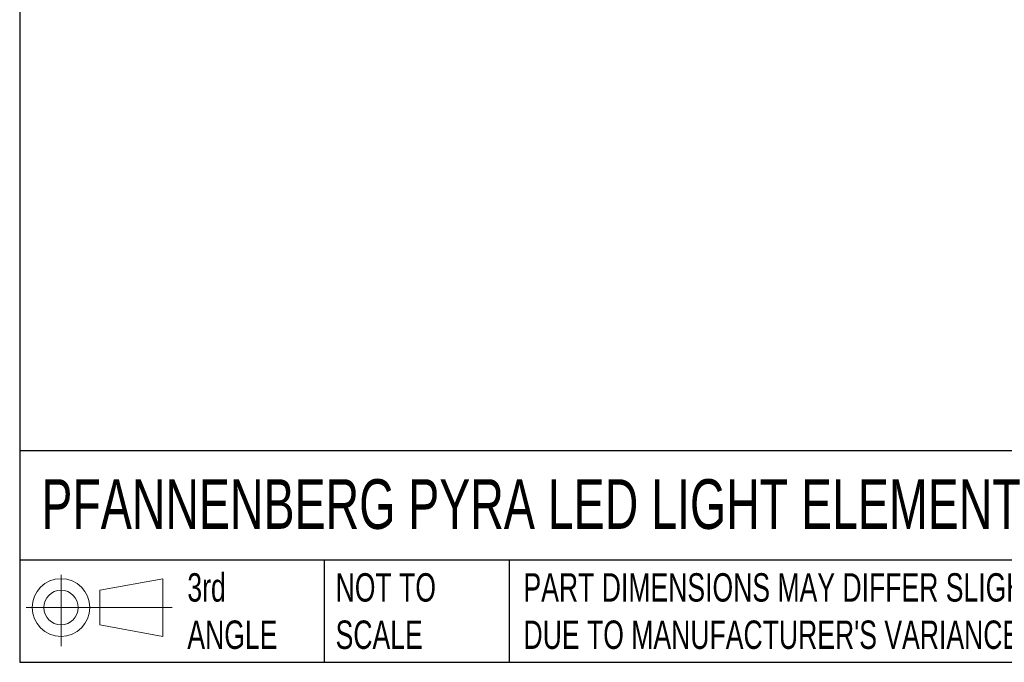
# Model space of a CAD drawing. Header units: millimetres. Extents: x 13 to 546, y 13 to 419.
# Tile 1 of 10: x 13 to 160, y 13 to 109. Entities that reach past the tile are written whole.
import ezdxf

# ---------------------------------------------------------------- set-up
doc = ezdxf.new("R2010")
doc.units = ezdxf.units.MM
doc.header["$LTSCALE"] = 2
doc.linetypes.add('SLD-Solid', pattern=[0])
doc.layers.add('SLD-DEFPOINTS', color=7, linetype='Continuous')
doc.layers.add('TEXT', color=140, linetype='SLD-Solid', lineweight=25)
doc.styles.add('SLDTEXTSTYLE0', font='TXT', dxfattribs={"width": 0.7})

# ---------------------------------------------------------------- blocks, each defined once
blk = doc.blocks.new('Block11')
at = {"color": 7, "linetype": 'SLD-Solid', "lineweight": 18}
for p, q in [((5.18, 10.62), (5.18, 0)), ((10.96, 8.33), (20.35, 10.06)), ((20.35, 10.06), (20.35, 1.46)), ((10.96, 3.19), (10.96, 8.33)), ((0, 5.76), (21.75, 5.76)), ((10.96, 3.19), (20.35, 1.46))]:
    blk.add_line(p, q, dxfattribs=at)
for radius in [4.3, 2.57]:
    blk.add_circle((5.18, 5.76), radius, dxfattribs=at)
blk = doc.blocks.new('Block12')
at = {"layer": 'SLD-DEFPOINTS'}
blk.add_blockref('Block11', (0, 0), dxfattribs=at)

msp = doc.modelspace()

# ---------------------------------------------------------------- linework, layer by layer
at = {"layer": 'TEXT'}
for p, q in [((12.7, 419.1), (12.7, 12.7)), ((546.1, 44.25), (12.7, 44.25)), ((546.1, 27.94), (12.7, 27.94)), ((58.09, 27.94), (58.09, 12.7)), ((85.67, 27.94), (85.67, 12.7)), ((12.7, 12.7), (546.1, 12.7))]:
    msp.add_line(p, q, dxfattribs=at)

# ---------------------------------------------------------------- block references
at = {"layer": 'SLD-DEFPOINTS'}
msp.add_blockref('Block12', (13.68, 15.11), dxfattribs=at)

# ---------------------------------------------------------------- texts
at = {"layer": 'TEXT', "attachment_point": 1, "style": 'SLDTEXTSTYLE0'}
for s, insert, char_height in [('PFANNENBERG PYRA LED LIGHT ELEMENT', (15.93, 40.01), 7.4083), ('3rd^JANGLE', (37.7, 25.99), 4.233), ('NOT TO^JSCALE', (59.81, 25.99), 4.2333), ("PART DIMENSIONS MAY DIFFER SLIGHTLY ^JDUE TO MANUFACTURER'S VARIANCES", (87.83, 25.99), 4.2333)]:
    msp.add_mtext(s, dxfattribs=dict(at, insert=insert, char_height=char_height))

doc.saveas('drawing.dxf')
